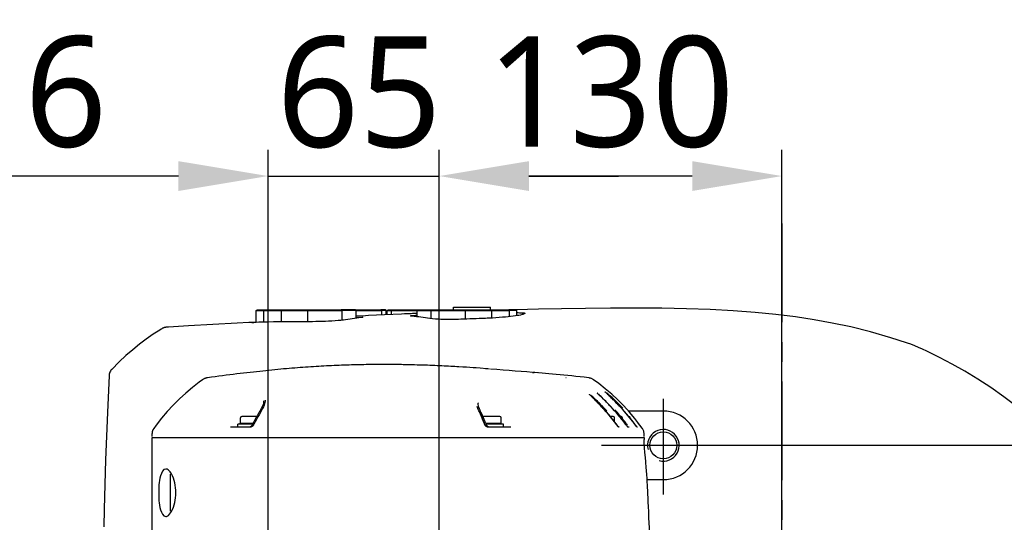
# Model space of a CAD drawing. Header units: millimetres. Extents: x 7426 to 8300, y 124 to 421.
# Tile 45 of 135: x 7997 to 8015, y 183 to 192. Entities that reach past the tile are written whole.
import ezdxf

# ---------------------------------------------------------------- set-up
doc = ezdxf.new("R2010")
doc.units = ezdxf.units.MM
doc.linetypes.add('BANKLINE1', pattern=[5.5, 4, -1.5])
doc.linetypes.add('CENTER', pattern=[0.6, 0.375, -0.075, 0.075, -0.075])
for name, color, linetype in [('00_COMPONENTS', 7, 'BANKLINE1'), ('DIM', 7, 'Continuous'), ('外形图', 7, 'Continuous')]:
    doc.layers.add(name, color=color, linetype=linetype)
doc.styles.add('微软雅黑', font='msyh.ttc')
doc.dimstyles.new('尺寸标注_1_20比例', dxfattribs={"dimtxt": 2.1, "dimasz": 1.7, "dimexe": 0.5, "dimexo": 0.4, "dimgap": 0.5, "dimtad": 1, "dimdec": 1, "dimlfac": 20, "dimdsep": 46, "dimtxsty": '微软雅黑', "dimcen": 0.09, "dimadec": 0, "dimazin": 0, "dimtp": 0.01, "dimtm": 0.01, "dimtfac": 1, "dimtdec": 1, "dimtofl": 0, "dimtmove": 0, "dimatfit": 3, "dimfxl": 1, "dimtolj": 1, "dimarcsym": 0})

# ---------------------------------------------------------------- blocks, each defined once
blk = doc.blocks.new('*D1483')
at = {"layer": '00_COMPONENTS', "color": 0, "linetype": 'ByBlock', "lineweight": -2, "ltscale": 20}
for p, q in [((8001.253, 179.808), (8001.253, 190.001)), ((8004.503, 179.808), (8004.503, 190.001)), ((7999.553, 189.501), (7997.853, 189.501)), ((8001.253, 189.501), (8004.503, 189.501)), ((8006.203, 189.501), (8007.903, 189.501))]:
    blk.add_line(p, q, dxfattribs=at)
at = {"layer": '00_COMPONENTS', "color": 0}
for points in [[(7999.553, 189.218), (7999.553, 189.784), (8001.253, 189.501)], [(8006.203, 189.784), (8006.203, 189.218), (8004.503, 189.501)]]:
    blk.add_solid(points, dxfattribs=at)
at = {"layer": 'Defpoints', "color": 0}
for p in [(8004.503, 189.501), (8001.253, 179.408), (8004.503, 179.408)]:
    blk.add_point(p, dxfattribs=at)
at = {"layer": '00_COMPONENTS', "color": 0, "insert": (8002.983, 191.087), "char_height": 2.1, "attachment_point": 5, "style": '微软雅黑'}
blk.add_mtext('\\A1;65', dxfattribs=at)
blk = doc.blocks.new('*D1501')
at = {"layer": '00_COMPONENTS', "color": 0, "linetype": 'ByBlock', "lineweight": -2, "ltscale": 20}
for p, q in [((7995.46, 180.089), (7995.46, 186.228)), ((7999.801, 178.389), (7994.96, 178.389)), ((7999.801, 174.889), (7994.96, 174.889)), ((7995.46, 173.189), (7995.46, 171.489))]:
    blk.add_line(p, q, dxfattribs=at)
at = {"layer": '00_COMPONENTS', "color": 0}
for points in [[(7995.176, 180.089), (7995.743, 180.089), (7995.46, 178.389)], [(7995.743, 173.189), (7995.176, 173.189), (7995.46, 174.889)]]:
    blk.add_solid(points, dxfattribs=at)
at = {"layer": 'Defpoints', "color": 0}
for p in [(8000.201, 178.389), (7995.46, 174.889), (8000.201, 174.889)]:
    blk.add_point(p, dxfattribs=at)
at = {"layer": '00_COMPONENTS', "color": 0, "insert": (7993.874, 184.234), "char_height": 2.1, "attachment_point": 5, "rotation": 90, "style": '微软雅黑'}
blk.add_mtext('\\A1;70', dxfattribs=at)
blk = doc.blocks.new('*D1517')
at = {"layer": 'Defpoints', "color": 0}
for p in [(7990.453, 189.501), (8001.253, 178.389), (7990.453, 177.889)]:
    blk.add_point(p, dxfattribs=at)
at = {"layer": 'DIM', "color": 0, "linetype": 'ByBlock', "lineweight": -2, "ltscale": 20}
for p, q in [((7990.453, 178.289), (7990.453, 190.001)), ((8001.253, 178.789), (8001.253, 190.001)), ((7999.553, 189.501), (7992.153, 189.501))]:
    blk.add_line(p, q, dxfattribs=at)
at = {"layer": 'DIM', "color": 0}
for points in [[(7992.153, 189.784), (7992.153, 189.218), (7990.453, 189.501)], [(7999.553, 189.218), (7999.553, 189.784), (8001.253, 189.501)]]:
    blk.add_solid(points, dxfattribs=at)
at = {"layer": 'DIM', "color": 0, "insert": (7995.853, 191.092), "char_height": 2.1, "attachment_point": 5, "style": '微软雅黑'}
blk.add_mtext('\\A1;216', dxfattribs=at)
blk = doc.blocks.new('*D1518')
at = {"layer": 'Defpoints', "color": 0}
for p in [(8004.503, 189.501), (8004.503, 178.389), (8011.003, 176.639)]:
    blk.add_point(p, dxfattribs=at)
at = {"layer": 'DIM', "color": 0, "linetype": 'ByBlock', "lineweight": -2, "ltscale": 20}
for p, q in [((8004.503, 178.789), (8004.503, 190.001)), ((8011.003, 177.039), (8011.003, 190.001)), ((8009.303, 189.501), (8006.203, 189.501))]:
    blk.add_line(p, q, dxfattribs=at)
at = {"layer": 'DIM', "color": 0}
for points in [[(8006.203, 189.784), (8006.203, 189.218), (8004.503, 189.501)], [(8009.303, 189.218), (8009.303, 189.784), (8011.003, 189.501)]]:
    blk.add_solid(points, dxfattribs=at)
at = {"layer": 'DIM', "color": 0, "insert": (8007.753, 191.092), "char_height": 2.1, "attachment_point": 5, "style": '微软雅黑'}
blk.add_mtext('\\A1;130', dxfattribs=at)
blk = doc.blocks.new('*D1519')
at = {"layer": 'Defpoints', "color": 0}
for p in [(8008.753, 184.389), (8008.753, 168.889), (8028.51, 168.889)]:
    blk.add_point(p, dxfattribs=at)
at = {"layer": 'DIM', "color": 0, "linetype": 'ByBlock', "lineweight": -2, "ltscale": 20}
for p, q in [((8009.153, 184.389), (8029.01, 184.389)), ((8028.51, 182.689), (8028.51, 170.589)), ((8009.153, 168.889), (8029.01, 168.889))]:
    blk.add_line(p, q, dxfattribs=at)
at = {"layer": 'DIM', "color": 0}
for points in [[(8028.794, 182.689), (8028.227, 182.689), (8028.51, 184.389)], [(8028.227, 170.589), (8028.794, 170.589), (8028.51, 168.889)]]:
    blk.add_solid(points, dxfattribs=at)
at = {"layer": 'DIM', "color": 0, "insert": (8026.92, 176.639), "char_height": 2.1, "attachment_point": 5, "rotation": 90, "style": '微软雅黑'}
blk.add_mtext('\\A1;310', dxfattribs=at)

msp = doc.modelspace()

# ---------------------------------------------------------------- linework, layer by layer
at = {"layer": '00_COMPONENTS', "ltscale": 20}
for p, q in [((8008.7534, 183.4547), (8008.7534, 185.2717)), ((8007.5824, 184.3891), (8009.9517, 184.3891))]:
    msp.add_line(p, q, dxfattribs=at)
at = {"layer": '外形图', "linetype": 'CENTER', "ltscale": 5}
msp.add_line((8011.0034, 188.5995), (8011.0034, 163.6796), dxfattribs=at)
at = {"layer": '外形图', "linetype": 'Continuous'}
for p, q in [((8004.7714, 186.9641), (8004.7714, 187.0141)), ((8004.7714, 187.0141), (8005.4714, 187.0141)), ((8005.4714, 186.9641), (8005.4714, 187.0141)), ((8001.0313, 186.9491), (8001.0463, 186.9641)), ((8001.0313, 186.7231), (8001.0313, 186.9491)), ((8001.0313, 186.9491), (8001.1712, 186.9491)), ((8001.0464, 186.9641), (8001.1862, 186.9641)), ((8001.1712, 186.9491), (8001.1862, 186.9641)), ((8001.1712, 186.7254), (8001.1712, 186.9491)), ((8001.1712, 186.9491), (8001.5075, 186.9491)), ((8001.1862, 186.9641), (8001.5225, 186.9641)), ((8001.5075, 186.9491), (8001.5225, 186.9641)), ((8001.5075, 186.7299), (8001.5075, 186.9491)), ((8001.5075, 186.9491), (8002.0074, 186.9491)), ((8001.5225, 186.9641), (8002.0224, 186.9641)), ((8002.0074, 186.9491), (8002.0224, 186.9641)), ((8002.0074, 186.7357), (8002.0074, 186.9491)), ((8002.0074, 186.9491), (8002.6574, 186.9491)), ((8002.0224, 186.9641), (8002.6424, 186.9641)), ((8002.9101, 186.9641), (8002.6424, 186.9641)), ((8002.6574, 186.9491), (8002.6424, 186.9641)), ((8002.6574, 186.763), (8002.6574, 186.9491)), ((8002.9251, 186.9491), (8002.6574, 186.9491)), ((8002.9101, 186.9641), (8003.3962, 186.9641)), ((8002.9251, 186.9491), (8002.9101, 186.9641)), ((8002.9251, 186.8008), (8002.9251, 186.9491)), ((8002.9251, 186.9491), (8003.4112, 186.9491)), ((8003.1036, 186.8482), (8002.9251, 186.839)), ((8003.477, 186.9641), (8003.3962, 186.9641)), ((8003.4112, 186.9491), (8003.3962, 186.9641)), ((8003.4112, 186.8631), (8003.4112, 186.9491)), ((8003.4921, 186.9491), (8003.4112, 186.9491)), ((8003.4921, 186.9491), (8003.4771, 186.9641)), ((8003.4921, 186.8669), (8003.4921, 186.9491)), ((8003.5147, 186.9491), (8003.5297, 186.9641)), ((8003.5147, 186.868), (8003.5147, 186.9491)), ((8003.5147, 186.9491), (8003.5956, 186.9491)), ((8003.5297, 186.9641), (8003.6106, 186.9641)), ((8003.5956, 186.9491), (8003.6106, 186.9641)), ((8003.5956, 186.8717), (8003.5956, 186.9491)), ((8003.5956, 186.9491), (8004.0817, 186.9491)), ((8003.6106, 186.9641), (8004.0967, 186.9641)), ((8003.9414, 186.8872), (8003.9219, 186.8864)), ((8003.9499, 186.8876), (8003.9414, 186.8872)), ((8004.0622, 186.8924), (8004.0344, 186.8912)), ((8004.0818, 186.8932), (8004.0622, 186.8924)), ((8004.0817, 186.9491), (8004.0967, 186.9641)), ((8004.0817, 186.8301), (8004.0817, 186.9491)), ((8004.0817, 186.9491), (8004.3494, 186.9491)), ((8004.0967, 186.9641), (8004.3644, 186.9641)), ((8004.3494, 186.9491), (8004.3644, 186.9641)), ((8004.3494, 186.7945), (8004.3494, 186.9491)), ((8004.3494, 186.9491), (8004.9994, 186.9491)), ((8004.3644, 186.9641), (8004.9844, 186.9641)), ((8004.9844, 186.9641), (8005.4842, 186.9641)), ((8004.9994, 186.9491), (8004.9844, 186.9641)), ((8004.9994, 186.7847), (8004.9994, 186.9491)), ((8004.9994, 186.9491), (8005.4993, 186.9491)), ((8005.4842, 186.9641), (8005.8206, 186.9641)), ((8005.4993, 186.9491), (8005.4843, 186.9641)), ((8005.4993, 186.8056), (8005.4993, 186.9491)), ((8005.4993, 186.9491), (8005.8356, 186.9491)), ((8005.9604, 186.9641), (8005.8206, 186.9641)), ((8005.8356, 186.9491), (8005.8206, 186.9641)), ((8005.8356, 186.8315), (8005.8356, 186.9491)), ((8005.9754, 186.9491), (8005.8356, 186.9491)), ((8005.9754, 186.9491), (8005.9604, 186.9641)), ((8006.3855, 186.971), (8005.9648, 186.9601)), ((8005.9754, 186.8497), (8005.9754, 186.9491)), ((8006.1265, 186.895), (8006.1262, 186.8941)), ((7999.3291, 186.6308), (7999.3248, 186.6303)), ((7999.3335, 186.6312), (7999.3291, 186.6308)), ((7999.3379, 186.6316), (7999.3335, 186.6312)), ((7999.3424, 186.632), (7999.3379, 186.6316)), ((7999.347, 186.6323), (7999.3424, 186.632)), ((7999.3516, 186.6327), (7999.347, 186.6323)), ((7999.3564, 186.633), (7999.3516, 186.6327)), ((7999.3639, 186.6335), (7999.3564, 186.633)), ((8013.7526, 186.1764), (8013.6692, 186.2156)), ((8013.991, 186.0589), (8013.7526, 186.1764)), ((8003.3903, 185.9229), (8003.3003, 185.9225)), ((8003.9592, 185.9171), (8003.9078, 185.9182)), ((8004.9469, 185.8744), (8004.8741, 185.8789)), ((8005.0164, 185.87), (8004.9469, 185.8744)), ((8005.0822, 185.8655), (8005.0164, 185.87)), ((8005.1442, 185.8612), (8005.0822, 185.8655)), ((8005.202, 185.8571), (8005.1442, 185.8612)), ((8005.2788, 185.8514), (8005.202, 185.8571)), ((8005.3968, 185.8423), (8005.2788, 185.8514)), ((8005.4222, 185.8402), (8005.3819, 185.8434)), ((8005.4575, 185.8374), (8005.3968, 185.8423)), ((8006.2717, 185.7735), (8006.2807, 185.7728)), ((8006.2807, 185.7728), (8006.3011, 185.7712)), ((8006.3847, 185.7647), (8006.2819, 185.7728)), ((8006.3182, 185.7699), (8006.2828, 185.7727)), ((8006.3743, 185.7655), (8006.3182, 185.7699)), ((8006.4576, 185.7588), (8006.3847, 185.7647)), ((8006.5185, 185.7537), (8006.4576, 185.7588)), ((8006.5828, 185.7481), (8006.5185, 185.7537)), ((8006.6504, 185.742), (8006.5828, 185.7481)), ((8006.7207, 185.7355), (8006.6504, 185.742)), ((8006.7932, 185.7286), (8006.7207, 185.7355)), ((8006.8675, 185.7213), (8006.7932, 185.7286)), ((8006.943, 185.7137), (8006.8675, 185.7213)), ((8007.0192, 185.7057), (8006.943, 185.7137)), ((8007.0962, 185.6975), (8007.0192, 185.7057)), ((8007.1735, 185.689), (8007.0962, 185.6975)), ((8007.2508, 185.6802), (8007.1735, 185.689)), ((8006.9077, 185.6704), (8006.9005, 185.6716)), ((8006.9088, 185.6702), (8006.9077, 185.6704)), ((8007.3372, 185.6701), (8007.2508, 185.6802)), ((8007.5276, 185.5616), (8007.4295, 185.634)), ((8007.6523, 185.4625), (8007.5276, 185.5616)), ((8007.3602, 185.3479), (8007.3576, 185.3505)), ((8007.3645, 185.3435), (8007.3602, 185.3479)), ((8007.3713, 185.3368), (8007.3645, 185.3435)), ((8007.3883, 185.3201), (8007.3713, 185.3368)), ((8007.3905, 185.3208), (8007.3883, 185.3231)), ((8007.3984, 185.3102), (8007.3883, 185.3201)), ((8007.3944, 185.3168), (8007.3905, 185.3208)), ((8007.399, 185.3122), (8007.3944, 185.3168)), ((8007.5106, 185.3698), (8007.508, 185.3724)), ((8007.5135, 185.3669), (8007.5106, 185.3698)), ((8007.5184, 185.362), (8007.5135, 185.3669)), ((8007.608, 185.275), (8007.5184, 185.362)), ((8007.5395, 185.3446), (8007.5373, 185.3469)), ((8007.5419, 185.3421), (8007.5395, 185.3446)), ((8007.5461, 185.3379), (8007.5419, 185.3421)), ((8007.5526, 185.3314), (8007.5461, 185.3379)), ((8007.5712, 185.3131), (8007.5526, 185.3314)), ((8007.7731, 185.3585), (8007.6523, 185.4625)), ((8007.6609, 185.3915), (8007.6581, 185.3943)), ((8007.6657, 185.3869), (8007.6609, 185.3915)), ((8007.6731, 185.3797), (8007.6657, 185.3869)), ((8007.6916, 185.3621), (8007.6731, 185.3797)), ((8007.6876, 185.3689), (8007.6855, 185.371)), ((8007.69, 185.3666), (8007.6876, 185.3689)), ((8007.6926, 185.364), (8007.69, 185.3666)), ((8007.7025, 185.3517), (8007.6916, 185.3621)), ((8007.697, 185.3596), (8007.6926, 185.364)), ((8007.7038, 185.353), (8007.697, 185.3596)), ((8007.7381, 185.3178), (8007.7025, 185.3517)), ((8007.7785, 185.2805), (8007.7038, 185.353)), ((8007.7607, 185.2961), (8007.7381, 185.3178)), ((8007.8895, 185.2497), (8007.7731, 185.3585)), ((8005.2375, 185.1929), (8005.2376, 185.1926)), ((8007.4314, 185.2778), (8007.3984, 185.3102)), ((8007.4714, 185.2397), (8007.399, 185.3122)), ((8007.4524, 185.2569), (8007.4314, 185.2778)), ((8007.4713, 185.238), (8007.4524, 185.2569)), ((8007.4914, 185.2178), (8007.4713, 185.238)), ((8007.4939, 185.217), (8007.4714, 185.2397)), ((8007.5081, 185.2007), (8007.4914, 185.2178)), ((8007.5144, 185.1959), (8007.4939, 185.217)), ((8007.5254, 185.1828), (8007.5081, 185.2007)), ((8007.5322, 185.1775), (8007.5144, 185.1959)), ((8007.5432, 185.1643), (8007.5254, 185.1828)), ((8007.551, 185.1578), (8007.5322, 185.1775)), ((8007.5614, 185.1451), (8007.5432, 185.1643)), ((8007.571, 185.1367), (8007.551, 185.1578)), ((8007.5895, 185.1152), (8007.5614, 185.1451)), ((8007.5834, 185.1235), (8007.571, 185.1367)), ((8007.5839, 185.3007), (8007.5712, 185.3131)), ((8007.6179, 185.2671), (8007.5839, 185.3007)), ((8007.6273, 185.2559), (8007.608, 185.275)), ((8007.64, 185.2451), (8007.6179, 185.2671)), ((8007.6477, 185.2356), (8007.6273, 185.2559)), ((8007.6604, 185.2245), (8007.64, 185.2451)), ((8007.6647, 185.2185), (8007.6477, 185.2356)), ((8007.678, 185.2066), (8007.6604, 185.2245)), ((8007.6822, 185.2006), (8007.6647, 185.2185)), ((8007.6969, 185.1873), (8007.678, 185.2066)), ((8007.7003, 185.1821), (8007.6822, 185.2006)), ((8007.717, 185.1664), (8007.6969, 185.1873)), ((8007.7187, 185.163), (8007.7003, 185.1821)), ((8007.7329, 185.1498), (8007.717, 185.1664)), ((8007.7328, 185.1483), (8007.7187, 185.163)), ((8007.7518, 185.1281), (8007.7328, 185.1483)), ((8007.7496, 185.1321), (8007.7329, 185.1498)), ((8007.7671, 185.1134), (8007.7496, 185.1321)), ((8007.7711, 185.1075), (8007.7518, 185.1281)), ((8007.7809, 185.2764), (8007.7607, 185.2961)), ((8007.798, 185.2613), (8007.7785, 185.2805)), ((8007.8023, 185.2554), (8007.7809, 185.2764)), ((8007.8194, 185.2401), (8007.798, 185.2613)), ((8007.8201, 185.2377), (8007.8023, 185.2554)), ((8007.8378, 185.2217), (8007.8194, 185.2401)), ((8007.8385, 185.2192), (8007.8201, 185.2377)), ((8007.8575, 185.2017), (8007.8378, 185.2217)), ((8007.8575, 185.2001), (8007.8385, 185.2192)), ((8007.8731, 185.1857), (8007.8575, 185.2017)), ((8007.8768, 185.1803), (8007.8575, 185.2001)), ((8007.8895, 185.1688), (8007.8731, 185.1857)), ((8007.8965, 185.1599), (8007.8768, 185.1803)), ((8008.0016, 185.1365), (8007.8895, 185.2497)), ((8007.9067, 185.1509), (8007.8895, 185.1688)), ((8007.9115, 185.1442), (8007.8965, 185.1599)), ((8007.9247, 185.1319), (8007.9067, 185.1509)), ((8007.9266, 185.1282), (8007.9115, 185.1442)), ((8007.9429, 185.1109), (8007.9266, 185.1282)), ((8001.1086, 185.0149), (8001.0829, 184.9711)), ((8001.1052, 185.0503), (8001.1015, 185.0442)), ((8001.1229, 185.0819), (8001.1052, 185.0503)), ((8001.1309, 185.0523), (8001.1086, 185.0149)), ((8001.1376, 185.1118), (8001.1229, 185.0819)), ((8005.2329, 185.0899), (8005.2211, 185.1248)), ((8005.2629, 185.0228), (8005.2524, 185.0448)), ((8005.2627, 185.0835), (8005.2528, 185.1115)), ((8005.2754, 185.0542), (8005.2627, 185.0835)), ((8005.2836, 184.9786), (8005.2629, 185.0228)), ((8005.2782, 185.0481), (8005.2754, 185.0542)), ((8007.6086, 185.0946), (8007.5895, 185.1152)), ((8007.6231, 185.0788), (8007.6086, 185.0946)), ((8007.7855, 185.0936), (8007.7671, 185.1134)), ((8007.7857, 185.0917), (8007.7711, 185.1075)), ((8007.7951, 185.0831), (8007.7855, 185.0936)), ((8007.793, 185.0837), (8007.7857, 185.0917)), ((8008.7534, 185.0391), (8008.0904, 185.0391)), ((8000.6834, 184.7391), (8000.6834, 184.7891)), ((8000.9589, 184.7891), (8000.6834, 184.7891)), ((8000.7309, 184.8064), (8000.6933, 184.7927)), ((8000.7309, 184.8064), (8000.7309, 184.9116)), ((8000.9679, 184.8064), (8000.7309, 184.8064)), ((8001.0386, 184.9366), (8000.7559, 184.9366)), ((8000.951, 184.7738), (8000.9488, 184.7695)), ((8000.9539, 184.7795), (8000.951, 184.7738)), ((8000.9845, 184.7912), (8000.9733, 184.7695)), ((8001.0084, 184.8369), (8000.9845, 184.7912)), ((8005.363, 184.7969), (8005.3437, 184.8431)), ((8005.6509, 184.9366), (8005.3559, 184.9366)), ((8005.3747, 184.7684), (8005.363, 184.7969)), ((8005.6759, 184.8064), (8005.3864, 184.8064)), ((8005.7234, 184.7891), (8005.3936, 184.7891)), ((8005.4021, 184.7683), (8005.3997, 184.7743)), ((8005.4033, 184.7656), (8005.4021, 184.7684)), ((8005.6759, 184.8064), (8005.6759, 184.9116)), ((8005.6759, 184.8064), (8005.7135, 184.7927)), ((8005.7234, 184.7391), (8005.7234, 184.7891)), ((8007.8009, 184.9366), (8007.7485, 184.9366)), ((8007.8259, 184.8405), (8007.8259, 184.9116)), ((8007.8623, 184.7931), (8007.8635, 184.7927)), ((8007.8734, 184.7891), (8007.8653, 184.7891)), ((8007.8734, 184.7784), (8007.8734, 184.7891)), ((8007.8852, 184.7606), (8007.8769, 184.7717)), ((8007.8912, 184.7548), (8007.8785, 184.7717)), ((8007.8918, 184.7519), (8007.8852, 184.7606)), ((8007.9024, 184.7402), (8007.8912, 184.7548)), ((8007.9509, 184.9366), (8007.923, 184.9366)), ((8007.9759, 184.8716), (8007.9759, 184.9116)), ((8008.0619, 184.7577), (8008.0515, 184.7717)), ((8008.0603, 184.762), (8008.053, 184.7717)), ((8008.0677, 184.7521), (8008.0603, 184.762)), ((8008.0677, 184.7501), (8008.0619, 184.7577)), ((8008.1009, 184.9366), (8008.098, 184.9366)), ((8008.1259, 184.9027), (8008.1259, 184.9116)), ((8008.2348, 184.7606), (8008.2265, 184.7717)), ((8008.2408, 184.7547), (8008.228, 184.7717)), ((8008.2413, 184.7519), (8008.2348, 184.7606)), ((8008.2528, 184.7391), (8008.2408, 184.7547)), ((8008.313, 184.7663), (8008.2779, 184.8116)), ((8008.3511, 184.7147), (8008.3095, 184.7716)), ((8008.3508, 184.7145), (8008.313, 184.7663)), ((7999.053, 184.5541), (7999.053, 184.6121)), ((8000.5388, 184.7391), (8000.9358, 184.7391)), ((8000.5611, 184.7391), (8000.9114, 184.7391)), ((8000.9127, 184.7392), (8000.9115, 184.7391)), ((8005.4113, 184.7391), (8005.8584, 184.7391)), ((8005.4385, 184.7391), (8005.8332, 184.7391)), ((8007.8961, 184.7463), (8007.8918, 184.7519)), ((8007.8986, 184.743), (8007.8961, 184.7463)), ((8007.9008, 184.7402), (8007.8986, 184.743)), ((8007.9017, 184.7391), (8007.9008, 184.7402)), ((8007.9047, 184.7354), (8007.9017, 184.7391)), ((8007.9063, 184.7353), (8007.9024, 184.7402)), ((8007.9142, 184.7391), (8007.9032, 184.7391)), ((8007.9032, 184.7391), (8007.9134, 184.7391)), ((8007.9066, 184.735), (8007.9063, 184.7353)), ((8008.072, 184.7465), (8008.0677, 184.7521)), ((8008.0715, 184.7451), (8008.0677, 184.7501)), ((8008.0738, 184.7422), (8008.0715, 184.7451)), ((8008.0749, 184.7428), (8008.072, 184.7465)), ((8008.0757, 184.7397), (8008.0738, 184.7422)), ((8008.0765, 184.7406), (8008.0749, 184.7428)), ((8008.0762, 184.7391), (8008.0757, 184.7397)), ((8008.0795, 184.7351), (8008.0762, 184.7391)), ((8008.0777, 184.7391), (8008.0765, 184.7406)), ((8008.0777, 184.7391), (8008.0885, 184.7391)), ((8008.0777, 184.7391), (8008.1014, 184.7391)), ((8008.0811, 184.7351), (8008.0777, 184.7391)), ((8008.2456, 184.7463), (8008.2413, 184.7519)), ((8008.2482, 184.743), (8008.2456, 184.7463)), ((8008.2503, 184.7402), (8008.2482, 184.743)), ((8008.2512, 184.7391), (8008.2503, 184.7402)), ((8008.2543, 184.7354), (8008.2512, 184.7391)), ((8008.2528, 184.7391), (8008.2635, 184.7391)), ((8008.2558, 184.7354), (8008.2528, 184.7391)), ((8008.2561, 184.7351), (8008.2558, 184.7354)), ((8008.356, 184.7072), (8008.3511, 184.7148)), ((8008.3838, 184.6462), (8008.3803, 184.6592)), ((8008.3885, 184.5641), (8008.3879, 184.6123)), ((7999.0534, 182.5231), (7999.0534, 184.5391)), ((7999.0534, 184.5391), (8008.389, 184.5391)), ((8008.3876, 184.5642), (8008.3845, 184.5641)), ((8008.3885, 184.5641), (8008.3876, 184.5642)), ((8008.3885, 184.5541), (8008.3885, 184.5628)), ((8008.389, 184.5391), (8008.3898, 184.4965)), ((8008.3906, 184.4616), (8008.3898, 184.4965)), ((8008.3916, 184.429), (8008.3906, 184.4616)), ((8008.3998, 184.2869), (8008.3982, 184.3069)), ((8008.4016, 184.2664), (8008.3998, 184.2869)), ((8008.4035, 184.2454), (8008.4016, 184.2664)), ((8008.4063, 184.2163), (8008.4035, 184.2454)), ((8008.4197, 184.0814), (8008.4063, 184.2163)), ((8008.424, 184.0354), (8008.4197, 184.0814)), ((8008.4273, 183.9987), (8008.424, 184.0354)), ((7999.4034, 183.1391), (7999.4034, 183.8391)), ((7999.4258, 183.8391), (7999.4034, 183.8391)), ((8008.4307, 183.9593), (8008.4273, 183.9987)), ((8008.4341, 183.9164), (8008.4307, 183.9593)), ((8008.4365, 183.8854), (8008.4341, 183.9164)), ((8008.4389, 183.8522), (8008.4365, 183.8854)), ((8008.4413, 183.8165), (8008.4389, 183.8522)), ((8008.4439, 183.778), (8008.4413, 183.8165)), ((8008.4465, 183.7364), (8008.4439, 183.778)), ((8008.4463, 183.7391), (8008.7534, 183.7391)), ((8008.4492, 183.6911), (8008.4465, 183.7364)), ((8008.4519, 183.6418), (8008.4492, 183.6911)), ((8008.4548, 183.5879), (8008.4519, 183.6418)), ((8008.4579, 183.5289), (8008.4548, 183.5879)), ((8008.461, 183.464), (8008.4579, 183.5289)), ((8008.4643, 183.3924), (8008.461, 183.464)), ((8008.4679, 183.3131), (8008.4643, 183.3924)), ((8008.4717, 183.225), (8008.4679, 183.3131)), ((7999.4258, 183.1391), (7999.4034, 183.1391)), ((8008.4757, 183.1266), (8008.4717, 183.225)), ((8008.4802, 183.0156), (8008.4757, 183.1266))]:
    msp.add_line(p, q, dxfattribs=at)
for points in [[(8003.9414, 186.8872), (8003.7845, 186.8803), (8003.4645, 186.8656), (8003.1584, 186.8509), (8003.1031, 186.8482)], [(8013.3667, 186.3367), (8013.0715, 186.4321), (8012.682, 186.5433), (8012.3077, 186.6357), (8011.9536, 186.7108), (8011.6122, 186.7726), (8011.2632, 186.8258), (8010.8906, 186.8723), (8010.4944, 186.9113), (8010.078, 186.9423), (8009.6447, 186.9652), (8009.1923, 186.981), (8008.7219, 186.9904), (8008.2376, 186.9941), (8007.7515, 186.9929), (8007.2766, 186.988), (8006.8216, 186.9804), (8006.3855, 186.971)], [(7999.3248, 186.6303), (7999.3226, 186.6301), (7999.3205, 186.6298), (7999.3184, 186.6295), (7999.3162, 186.6293), (7999.3141, 186.629), (7999.3119, 186.6287), (7999.3097, 186.6283), (7999.3074, 186.628), (7999.3052, 186.6276), (7999.3028, 186.6272), (7999.3005, 186.6268), (7999.2981, 186.6263), (7999.2956, 186.6258), (7999.293, 186.6253), (7999.2904, 186.6247), (7999.2876, 186.624), (7999.2848, 186.6233), (7999.2818, 186.6224), (7999.2786, 186.6214), (7999.2752, 186.6203), (7999.2716, 186.619), (7999.2675, 186.6174), (7999.2629, 186.6155), (7999.2578, 186.6131), (7999.2522, 186.6102), (7999.2458, 186.6067), (7999.2385, 186.6025), (7999.2288, 186.5967)], [(8000.8907, 186.7192), (8000.6683, 186.7065), (8000.209, 186.6808), (7999.7442, 186.655), (7999.3639, 186.6335)], [(7999.2288, 186.5967), (7999.1982, 186.5782), (7999.0716, 186.4968), (7998.9441, 186.4075), (7998.8157, 186.3102), (7998.6868, 186.2049), (7998.5576, 186.0918), (7998.4285, 185.9712), (7998.2876, 185.8311)], [(8013.6706, 186.215), (8013.5969, 186.2481), (8013.5226, 186.279), (8013.4518, 186.3064), (8013.387, 186.3297), (8013.3659, 186.337)], [(8003.3003, 185.9225), (8003.255, 185.9222), (8003.2094, 185.9218), (8003.1637, 185.9212), (8003.1177, 185.9206), (8003.0716, 185.9199), (8003.0253, 185.919), (8002.9788, 185.9181), (8002.9322, 185.917), (8002.8855, 185.9159), (8002.8386, 185.9146), (8002.7915, 185.9133), (8002.7443, 185.9118), (8002.697, 185.9102), (8002.6494, 185.9085), (8002.6018, 185.9067), (8002.5539, 185.9047), (8002.5059, 185.9027), (8002.4578, 185.9005), (8002.4095, 185.8982), (8002.361, 185.8958), (8002.3124, 185.8933), (8002.2635, 185.8906), (8002.2145, 185.8879), (8002.1653, 185.8849), (8002.1157, 185.8819), (8002.066, 185.8787), (8002.0159, 185.8754), (8001.9656, 185.8719), (8001.9149, 185.8683), (8001.8638, 185.8645), (8001.8123, 185.8606), (8001.7603, 185.8565), (8001.7079, 185.8522), (8001.655, 185.8478), (8001.6016, 185.8432), (8001.5477, 185.8384), (8001.4933, 185.8334), (8001.4383, 185.8283), (8001.3828, 185.823), (8001.3267, 185.8175), (8001.27, 185.8119), (8001.2127, 185.806), (8001.1547, 185.8), (8001.0962, 185.7937), (8001.0367, 185.7873), (8000.9761, 185.7806), (8000.9145, 185.7737), (8000.8521, 185.7666), (8000.7885, 185.7592), (8000.724, 185.7516), (8000.6587, 185.7437), (8000.5925, 185.7356), (8000.5255, 185.7272), (8000.4578, 185.7187), (8000.3893, 185.7098), (8000.3199, 185.7007), (8000.25, 185.6914), (8000.1794, 185.6817), (8000.1034, 185.6712)], [(8003.9785, 185.9166), (8003.9263, 185.9178), (8003.8734, 185.9189), (8003.8199, 185.9198), (8003.7658, 185.9207), (8003.711, 185.9214), (8003.6556, 185.922), (8003.5995, 185.9224), (8003.5428, 185.9228), (8003.4855, 185.923), (8003.4275, 185.923), (8003.3654, 185.9229)], [(8003.9078, 185.9182), (8003.8664, 185.919), (8003.8246, 185.9197), (8003.7826, 185.9204), (8003.7402, 185.921), (8003.6974, 185.9215), (8003.6544, 185.922), (8003.6111, 185.9224), (8003.5675, 185.9227), (8003.5236, 185.9229), (8003.4794, 185.923), (8003.435, 185.923), (8003.3903, 185.9229)], [(8004.8741, 185.8789), (8004.8365, 185.8811), (8004.7981, 185.8834), (8004.7588, 185.8856), (8004.7186, 185.8878), (8004.6778, 185.89), (8004.6362, 185.8921), (8004.5939, 185.8942), (8004.5509, 185.8963), (8004.5072, 185.8983), (8004.4628, 185.9003), (8004.4176, 185.9022), (8004.3717, 185.9041), (8004.3251, 185.9059), (8004.2777, 185.9077), (8004.2296, 185.9094), (8004.1807, 185.911), (8004.1312, 185.9125), (8004.081, 185.914), (8004.0301, 185.9154), (8003.9785, 185.9166)], [(8015.465, 185.1212), (8015.2144, 185.3106), (8014.9649, 185.4855), (8014.7182, 185.6464), (8014.4744, 185.7944), (8014.232, 185.9316), (8013.991, 186.0589)], [(7998.238, 185.7171), (7998.2063, 185.0141), (7998.1721, 184.1154), (7998.1436, 183.1753), (7998.135, 182.8391)], [(7998.2876, 185.8311), (7998.2848, 185.8281), (7998.2724, 185.8132), (7998.2615, 185.7966), (7998.2523, 185.7783), (7998.2451, 185.7586), (7998.2403, 185.7378), (7998.2381, 185.7171)], [(8005.8301, 185.8077), (8005.7138, 185.8169), (8005.5947, 185.8264), (8005.4727, 185.8362)], [(8006.2717, 185.7735), (8006.1615, 185.7819), (8006.0539, 185.7902), (8005.9435, 185.7988), (8005.8301, 185.8077)], [(8000.0106, 185.6341), (7999.9486, 185.5888), (7999.8182, 185.4875), (7999.6922, 185.3808), (7999.5706, 185.2691), (7999.4536, 185.1524), (7999.3416, 185.031), (7999.2347, 184.9051), (7999.133, 184.7749), (7999.0836, 184.7074)], [(8000.1035, 185.6712), (8000.1022, 185.671), (8000.0955, 185.6699), (8000.0884, 185.6685), (8000.0811, 185.6668), (8000.0735, 185.6647), (8000.0658, 185.6623), (8000.0581, 185.6596), (8000.0504, 185.6564), (8000.0426, 185.6529), (8000.0348, 185.649), (8000.027, 185.6447), (8000.0192, 185.6399), (8000.0115, 185.6348), (8000.0106, 185.6341)], [(8007.4293, 185.6342), (8007.4282, 185.635), (8007.4191, 185.6411), (8007.4097, 185.6466), (8007.4002, 185.6515), (8007.3908, 185.6558), (8007.3814, 185.6595), (8007.3724, 185.6625), (8007.3637, 185.665), (8007.3554, 185.667), (8007.3478, 185.6685), (8007.3411, 185.6696), (8007.3369, 185.6702)], [(8007.3576, 185.3505), (8007.3554, 185.3527), (8007.3544, 185.3538), (8007.3535, 185.3547), (8007.3527, 185.3556), (8007.352, 185.3564), (8007.3514, 185.3571), (8007.3508, 185.3577), (8007.3503, 185.3582), (8007.3502, 185.3584)], [(8007.3883, 185.3231), (8007.3863, 185.3252), (8007.3854, 185.3262), (8007.3846, 185.327), (8007.3839, 185.3278), (8007.3832, 185.3285), (8007.3826, 185.3292), (8007.3821, 185.3298), (8007.3817, 185.3303), (8007.3813, 185.3307), (8007.3811, 185.331), (8007.381, 185.3311)], [(8007.508, 185.3724), (8007.5057, 185.3747), (8007.5047, 185.3758), (8007.5037, 185.3768), (8007.5029, 185.3777), (8007.5021, 185.3786), (8007.5014, 185.3793), (8007.5007, 185.38), (8007.5002, 185.3806), (8007.4998, 185.3811), (8007.4997, 185.3812)], [(8007.5373, 185.3469), (8007.5354, 185.3489), (8007.5345, 185.3498), (8007.5337, 185.3507), (8007.533, 185.3514), (8007.5324, 185.3521), (8007.5318, 185.3528), (8007.5313, 185.3533), (8007.5309, 185.3538), (8007.5305, 185.3542), (8007.5303, 185.3545), (8007.5302, 185.3546)], [(8007.6581, 185.3943), (8007.6556, 185.3967), (8007.6545, 185.3979), (8007.6535, 185.3989), (8007.6525, 185.3999), (8007.6517, 185.4008), (8007.6509, 185.4016), (8007.6502, 185.4023), (8007.6496, 185.403), (8007.6491, 185.4035), (8007.649, 185.4037)], [(8007.6855, 185.371), (8007.6838, 185.3729), (8007.683, 185.3737), (8007.6822, 185.3745), (8007.6816, 185.3752), (8007.681, 185.3758), (8007.6805, 185.3764), (8007.68, 185.3769), (8007.6797, 185.3773), (8007.6794, 185.3776), (8007.6793, 185.3777)], [(8001.1706, 185.2313), (8001.1691, 185.2128), (8001.1652, 185.191), (8001.1587, 185.1667), (8001.1496, 185.1402), (8001.1376, 185.1118)], [(8001.1883, 185.1782), (8001.1785, 185.1497), (8001.1658, 185.1194)], [(8001.2012, 185.2482), (8001.1997, 185.2298), (8001.1954, 185.205), (8001.1883, 185.1782)], [(8005.2528, 185.1115), (8005.2453, 185.1382), (8005.2404, 185.1634), (8005.2378, 185.1867), (8005.2376, 185.1926)], [(8007.945, 185.1103), (8007.9436, 185.1118), (8007.9247, 185.1319)], [(8008.3095, 184.7716), (8008.2117, 184.8972), (8008.109, 185.019), (8008.0016, 185.1365)], [(8001.0829, 184.9711), (8001.0576, 184.9269), (8001.0328, 184.8821), (8001.0084, 184.8369)], [(8001.1658, 185.1194), (8001.1501, 185.0869), (8001.1309, 185.0523)], [(8005.2524, 185.0448), (8005.2483, 185.0535), (8005.2329, 185.0899)], [(8005.3437, 184.8431), (8005.324, 184.8887), (8005.304, 184.9339), (8005.2836, 184.9786)], [(8007.6428, 185.0569), (8007.6376, 185.0627), (8007.6231, 185.0788)], [(8000.9488, 184.7695), (8000.9482, 184.7683), (8000.946, 184.7646), (8000.9436, 184.761), (8000.9409, 184.7576), (8000.9381, 184.7545), (8000.9352, 184.7515), (8000.9322, 184.7489)], [(8000.9733, 184.7695), (8000.971, 184.7654), (8000.968, 184.7609), (8000.9646, 184.7567), (8000.9609, 184.7528), (8000.9571, 184.7493)], [(8005.3799, 184.7589), (8005.3774, 184.7628), (8005.3754, 184.7668), (8005.3747, 184.7684)], [(8005.4111, 184.7391), (8005.4101, 184.7391), (8005.4071, 184.7395), (8005.4037, 184.7404), (8005.4001, 184.7418), (8005.3965, 184.7437), (8005.3928, 184.746), (8005.3892, 184.7488), (8005.3859, 184.7519), (8005.3827, 184.7553), (8005.3799, 184.7589)], [(8005.4238, 184.7437), (8005.4206, 184.7457), (8005.4175, 184.748), (8005.4146, 184.7505), (8005.4119, 184.7533), (8005.4093, 184.7562), (8005.407, 184.7592), (8005.405, 184.7624), (8005.4033, 184.7656)], [(7999.0836, 184.7073), (7999.0708, 184.6863), (7999.062, 184.6656), (7999.0561, 184.6438), (7999.0533, 184.6215), (7999.053, 184.6121)], [(8000.9322, 184.7489), (8000.9291, 184.7465), (8000.926, 184.7444), (8000.9229, 184.7426), (8000.9199, 184.7412), (8000.9172, 184.7402), (8000.9148, 184.7395), (8000.9127, 184.7392)], [(8000.9571, 184.7493), (8000.9531, 184.7462), (8000.949, 184.7436), (8000.945, 184.7415), (8000.9414, 184.7401), (8000.9383, 184.7393), (8000.9358, 184.7391)], [(8005.4385, 184.7391), (8005.4363, 184.7392), (8005.4334, 184.7397), (8005.4303, 184.7407), (8005.4271, 184.742), (8005.4238, 184.7437)], [(8008.0893, 184.7391), (8008.0908, 184.739), (8008.0924, 184.7388), (8008.0939, 184.7384), (8008.0954, 184.7378), (8008.0968, 184.7371), (8008.0981, 184.7362), (8008.0993, 184.7353), (8008.1004, 184.7341), (8008.1014, 184.7329)], [(8008.3803, 184.6592), (8008.3759, 184.6716), (8008.3706, 184.6834), (8008.3645, 184.6946), (8008.3577, 184.7051), (8008.3569, 184.7062)], [(8008.3879, 184.6111), (8008.3876, 184.6192), (8008.3862, 184.6328), (8008.3838, 184.6462)], [(8008.3967, 184.328), (8008.3956, 184.3439), (8008.3941, 184.3713), (8008.3928, 184.3991), (8008.3916, 184.429)], [(8008.3982, 184.3069), (8008.3972, 184.32), (8008.3968, 184.3269)], [(8008.4973, 182.5793), (8008.4907, 182.747), (8008.4878, 182.8207), (8008.4802, 183.0156)]]:
    msp.add_lwpolyline(points, dxfattribs=at)
msp.add_circle((8008.7534, 184.3891), 0.255, dxfattribs=at)
for centre, radius, start, end in [((8005.5221, 150.3482), 36.5732, 92.5077, 92.63587), ((8000.1974, 201.9407), 15.2379, 272.82775, 272.96625), ((7999.9699, 206.3387), 19.6418, 272.96515, 273.09698), ((8005.2276, 182.8653), 3.278, 43.55482, 44.68937), ((8004.2495, 181.6583), 5.057, 43.90888, 44.16613), ((8004.2979, 181.7049), 4.9899, 43.6313, 43.90847), ((8004.3567, 181.7607), 4.9087, 43.02952, 43.63284), ((8004.7736, 182.8242), 4.291, 149.76504, 152.09693), ((8004.6538, 182.8931), 4.1528, 149.27821, 149.7549), ((8004.6135, 182.9171), 4.106, 148.79789, 149.27822), ((8001.2212, 183.0918), 4.5041, 25.32043, 25.74398), ((8000.9874, 182.9828), 4.762, 22.85346, 25.3018), ((8003.992, 181.7688), 4.9144, 41.97935, 43.0475), ((8005.1883, 182.8277), 3.3324, 43.16235, 43.55669), ((8005.1835, 182.8232), 3.3391, 42.76056, 43.16253), ((8005.1772, 182.8174), 3.3475, 42.35206, 42.76021), ((8004.663, 182.3729), 4.0104, 37.29888, 42.00994), ((8004.6654, 182.3738), 4.0091, 40.81889, 41.98993), ((8005.1764, 182.8166), 3.3487, 41.51668, 42.35293), ((8004.6641, 182.3727), 4.0109, 36.7348, 40.81819), ((8004.836, 182.3718), 4.0123, 37.43781, 42.5243), ((8004.8401, 182.374), 4.0089, 36.73292, 42.51402), ((8004.8707, 182.3902), 3.9913, 41.45982, 42.06541), ((8004.8703, 182.3899), 3.9918, 39.64598, 41.45978), ((8005.0099, 182.3708), 4.0138, 37.41216, 43.05279), ((8005.0109, 182.3704), 4.0145, 36.7369, 43.03963), ((8008.7534, 184.3891), 0.65, 270, 90), ((8000.6984, 184.7786), 0.015, 110, 135.55634), ((8000.7559, 184.9116), 0.025, 90, 180), ((8004.9375, 182.7369), 4.4767, 152.71496, 152.85345), ((8004.9238, 182.744), 4.4613, 152.54318, 152.71498), ((8004.896, 182.7585), 4.4299, 152.08698, 152.54352), ((8005.3559, 184.9116), 0.025, 90, 146.15609), ((8000.7466, 182.8796), 5.0241, 22.47826, 22.87191), ((8000.7004, 182.8604), 5.074, 22.34054, 22.47869), ((8000.6728, 182.8491), 5.1039, 22.16025, 22.3405), ((8005.6509, 184.9116), 0.025, 0, 90), ((8005.7084, 184.7786), 0.015, 44.44366, 70), ((8007.8009, 184.9116), 0.025, 0, 90), ((8004.6796, 182.386), 3.9892, 36.7291, 37.2951), ((8007.8584, 184.7786), 0.015, 44.44366, 70), ((8007.9509, 184.9116), 0.025, 0, 90), ((8004.8678, 182.3879), 3.995, 37.83724, 38.92276), ((8004.8538, 182.3858), 3.9897, 36.72818, 37.43355), ((8004.8674, 182.3875), 3.9955, 37.23547, 37.83727), ((8004.8678, 182.3878), 3.9951, 36.82554, 37.23547), ((8004.8682, 182.3881), 3.9946, 36.63401, 36.82554), ((8008.1009, 184.9116), 0.025, 0, 90), ((8005.029, 182.3859), 3.9895, 36.72812, 37.40692), ((8008.7534, 184.3891), 0.3, 255, 195)]:
    msp.add_arc(centre, radius, start, end, dxfattribs=at)
for points in [[(8003.0204, 186.8134), (8002.9079, 186.7989), (8002.7956, 186.7829), (8002.6835, 186.7663)], [(8004.0344, 186.8912), (8004.0062, 186.89), (8003.9781, 186.8888), (8003.9499, 186.8876)], [(8004.3233, 186.7978), (8004.2114, 186.8147), (8004.0991, 186.8293), (8003.9864, 186.8402)]]:
    msp.add_open_spline(points, degree=3, dxfattribs=at)
for points, knots in [([(8002.9238, 186.8234), (8002.9547, 186.824), (8002.9815, 186.8133), (8003.0495, 186.8308), (8003.0495, 186.8198)], [0, 0, 0, 0, 0.7381361, 1, 1, 1, 1]), ([(8003.0495, 186.8198), (8003.0495, 186.8171), (8003.0345, 186.8169), (8003.0277, 186.8143), (8003.0204, 186.8134)], [0, 0, 0, 0, 0.2641564, 1, 1, 1, 1]), ([(8003.9573, 186.8462), (8003.9573, 186.8572), (8004.0229, 186.8468), (8004.0498, 186.8583), (8004.0801, 186.8599)], [0, 0, 0, 0, 0.2642992, 1, 1, 1, 1]), ([(8003.9864, 186.8402), (8003.9791, 186.8409), (8003.9721, 186.8428), (8003.9573, 186.8436), (8003.9573, 186.8462)], [0, 0, 0, 0, 0.7326899, 1, 1, 1, 1]), ([(8006.1262, 186.8941), (8006.1145, 186.8784), (8006.0479, 186.8644), (8005.9312, 186.8399), (8005.7405, 186.8215), (8005.5948, 186.811), (8005.5114, 186.8062)], [0, 0, 0, 0, 0.0936862, 0.2938373, 0.598364, 1, 1, 1, 1]), ([(8005.9742, 186.9128), (8006.0116, 186.9112), (8006.0457, 186.8985), (8006.1264, 186.9088), (8006.1265, 186.895)], [0, 0, 0, 0, 0.7315289, 1, 1, 1, 1]), ([(8002.0985, 186.7367), (8001.944, 186.735), (8001.5415, 186.7279), (8001.1384, 186.7334), (8000.8907, 186.7192)], [0, 0, 0, 0, 0.3838015, 1, 1, 1, 1]), ([(8002.6835, 186.7663), (8002.6508, 186.7615), (8002.456, 186.7455), (8002.2608, 186.7386), (8002.0985, 186.7367)], [0, 0, 0, 0, 0.1688957, 1, 1, 1, 1]), ([(8004.9083, 186.7819), (8004.8538, 186.7803), (8004.6589, 186.78), (8004.4623, 186.7767), (8004.3233, 186.7978)], [0, 0, 0, 0, 0.2793945, 1, 1, 1, 1]), ([(8005.5114, 186.8062), (8005.4664, 186.8036), (8005.2654, 186.7934), (8005.0643, 186.7865), (8004.9083, 186.7819)], [0, 0, 0, 0, 0.2242321, 1, 1, 1, 1]), ([(8007.4345, 185.2886), (8007.4251, 185.2971), (8007.4052, 185.312), (8007.393, 185.3288), (8007.3756, 185.3359), (8007.381, 185.3308), (8007.3827, 185.3291)], [0, 0, 0, 0, 0.472878, 0.8752498, 0.9103736, 1, 1, 1, 1]), ([(8007.3827, 185.3291), (8007.3923, 185.3185), (8007.4607, 185.2514), (8007.5278, 185.183), (8007.5834, 185.1235)], [0, 0, 0, 0, 0.1491335, 1, 1, 1, 1]), ([(8007.7334, 185.3364), (8007.7149, 185.3523), (8007.6399, 185.4141), (8007.7099, 185.347), (8007.7274, 185.3301)], [0, 0, 0, 0, 0.5010099, 1, 1, 1, 1]), ([(8007.7274, 185.3301), (8007.7384, 185.3195), (8007.7889, 185.2707), (8007.8387, 185.2211), (8007.877, 185.1817)], [0, 0, 0, 0, 0.2181908, 1, 1, 1, 1]), ([(8007.9837, 185.0918), (8007.9625, 185.1149), (8007.8823, 185.1997), (8007.7979, 185.2806), (8007.7334, 185.3364)], [0, 0, 0, 0, 0.2689751, 1, 1, 1, 1]), ([(8007.5581, 185.1706), (8007.5472, 185.1816), (8007.5068, 185.2218), (8007.4654, 185.261), (8007.4345, 185.2886)], [0, 0, 0, 0, 0.2726592, 1, 1, 1, 1]), ([(7999.3138, 183.9391), (7999.2599, 183.9391), (7999.1776, 183.7391), (7999.18, 183.4891), (7999.1776, 183.2391), (7999.2599, 183.0391), (7999.3138, 183.0391)], [0, 0, 0, 0, 0.166371, 0.4999946, 0.8336204, 1, 1, 1, 1]), ([(7999.4213, 183.8478), (7999.4135, 183.8614), (7999.3883, 183.9005), (7999.346, 183.9391), (7999.3138, 183.9391)], [0, 0, 0, 0, 0.3284109, 1, 1, 1, 1]), ([(7999.421, 183.1298), (7999.4821, 183.2362), (7999.5246, 183.4887), (7999.4823, 183.7412), (7999.4213, 183.8478)], [0, 0, 0, 0, 0.4997596, 1, 1, 1, 1]), ([(7999.3138, 183.0391), (7999.3229, 183.0391), (7999.3709, 183.0516), (7999.4015, 183.096), (7999.421, 183.1298)], [0, 0, 0, 0, 0.1889714, 1, 1, 1, 1])]:
    msp.add_open_spline(points, degree=3, knots=knots, dxfattribs=at)

# ---------------------------------------------------------------- dimensions: what is measured, and where the dimension line sits
at = {"layer": '00_COMPONENTS', "linetype": 'ByBlock', "ltscale": 20}
dim = msp.add_linear_dim(base=(8004.5034, 189.5012), p1=(8001.2534, 179.4079), p2=(8004.5034, 179.4079), dimstyle='尺寸标注_1_20比例', override={"dimtofl": 1}, dxfattribs=at)
dim.commit()
dim.dimension.update_dxf_attribs({"geometry": '*D1483', "text_midpoint": (8002.9835, 189.5012), "dimtype": 160})
dim = msp.add_linear_dim(base=(7995.4597, 174.8891), p1=(8000.2008, 178.3891), p2=(8000.2008, 174.8891), angle=90, dimstyle='尺寸标注_1_20比例', dxfattribs=at)
dim.commit()
dim.dimension.update_dxf_attribs({"geometry": '*D1501', "text_midpoint": (7995.4597, 184.2344), "dimtype": 160})
at = {"layer": 'DIM', "linetype": 'ByBlock', "ltscale": 20}
for base, p1, p2, picture, middle in [((7990.4534, 189.5012), (8001.2534, 178.3891), (7990.4534, 177.8891), '*D1517', (7995.8534, 191.0918)), ((8004.5034, 189.5012), (8011.0034, 176.6391), (8004.5034, 178.3891), '*D1518', (8007.7534, 191.0918))]:
    dim = msp.add_linear_dim(base=base, p1=p1, p2=p2, dimstyle='尺寸标注_1_20比例', dxfattribs=at)
    dim.commit()
    dim.dimension.update_dxf_attribs({"geometry": picture, "text_midpoint": middle})
dim = msp.add_linear_dim(base=(8028.5103, 168.8891), p1=(8008.7534, 184.3891), p2=(8008.7534, 168.8891), angle=90, dimstyle='尺寸标注_1_20比例', dxfattribs=at)
dim.commit()
dim.dimension.update_dxf_attribs({"geometry": '*D1519', "text_midpoint": (8026.9196, 176.6391)})

doc.saveas('drawing.dxf')
